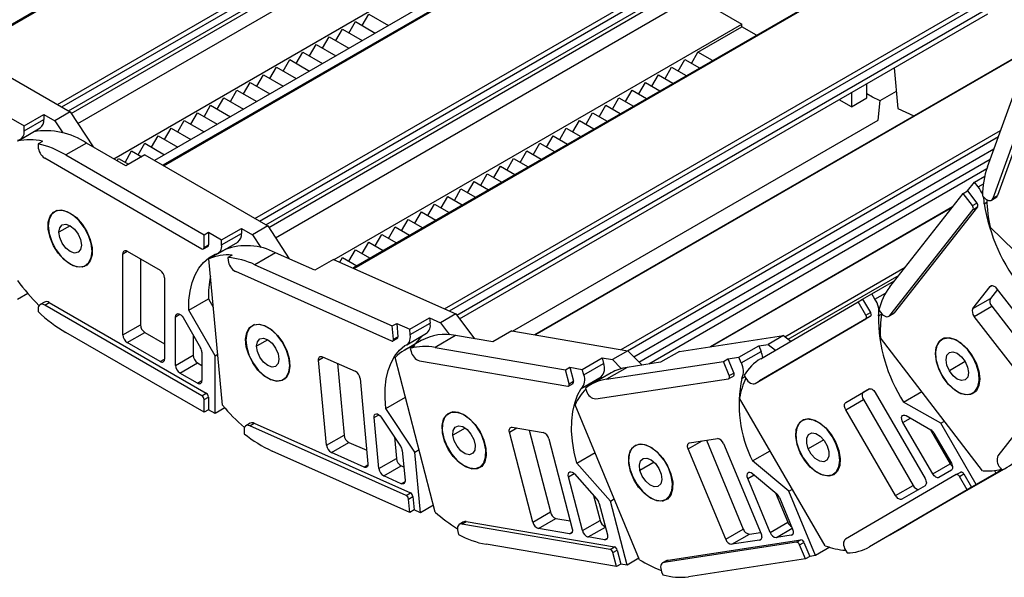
# Model space of a CAD drawing. Header units: millimetres. Extents: x 0 to 1537, y 0 to 1187.
# Tile 8 of 12: x 1163 to 1322, y 672 to 762. Entities that reach past the tile are written whole.
import ezdxf

# ---------------------------------------------------------------- set-up
doc = ezdxf.new("R2010")
doc.units = ezdxf.units.MM
doc.header["$LTSCALE"] = 5.5

msp = doc.modelspace()

# ---------------------------------------------------------------- linework, layer by layer
for p, q in [((1242.05, 806.91), (1154.61, 756.43)), ((1154.76, 756.35), (1242.3, 806.88)), ((1169.46, 747.86), (1257, 798.39)), ((1170.17, 747.45), (1257.36, 797.78)), ((1171.23, 746.83), (1257.36, 796.55)), ((1171.68, 746.42), (1256.94, 795.64)), ((1273.87, 788.54), (1186.43, 738.06)), ((1186.58, 737.98), (1274.12, 788.51)), ((1172.75, 744.77), (1236.92, 781.81)), ((1178.52, 739.12), (1247.88, 779.16)), ((1201.28, 729.49), (1288.82, 780.02)), ((1201.99, 729.08), (1289.18, 779.41)), ((1251.42, 777.12), (1185.09, 738.83)), ((1203.05, 728.47), (1289.18, 778.18)), ((1203.5, 728.05), (1288.76, 777.27)), ((1304.41, 771.95), (1217.07, 721.53)), ((1217.19, 721.47), (1304.62, 771.94)), ((1231.8, 714.96), (1319.23, 765.43)), ((1232.6, 714.61), (1319.62, 764.84)), ((1271.92, 765.28), (1279.7, 760.79)), ((1204.57, 726.4), (1268.74, 763.44)), ((1233.78, 713.93), (1319.74, 763.56)), ((1218.54, 760.59), (1219.6, 762.42)), ((1219.6, 762.42), (1222.78, 760.59)), ((1234.24, 713.33), (1319.34, 762.45)), ((1214.03, 722.88), (1279.7, 760.79)), ((1214.29, 758.14), (1215.35, 759.98)), ((1215.35, 759.98), (1218.54, 758.14)), ((1216.42, 759.36), (1217.48, 761.2)), ((1217.48, 761.2), (1220.66, 759.36)), ((1272.63, 756.3), (1279.7, 760.38)), ((1279.7, 760.38), (1279.7, 760.79)), ((1282.04, 759.03), (1279.7, 760.38)), ((1151.72, 758.1), (1171.51, 746.67)), ((1212.17, 756.91), (1213.23, 758.75)), ((1213.23, 758.75), (1216.42, 756.91)), ((1210.05, 755.69), (1211.11, 757.53)), ((1211.11, 757.53), (1214.29, 755.69)), ((1326.15, 756.85), (1246.31, 710.76)), ((1246.38, 710.75), (1326.12, 756.78)), ((1319.25, 737.8), (1326.53, 757.91)), ((1205.81, 753.24), (1206.87, 755.08)), ((1206.87, 755.08), (1210.05, 753.24)), ((1207.93, 754.46), (1208.99, 756.3)), ((1208.99, 756.3), (1212.17, 754.46)), ((1269.45, 753.24), (1270.51, 755.08)), ((1270.51, 755.08), (1272.85, 753.73)), ((1271.57, 754.46), (1272.63, 756.3)), ((1274.97, 754.95), (1272.63, 756.3)), ((1320.15, 732.78), (1328.42, 755.63)), ((1329.13, 756.04), (1320.85, 733.19)), ((1203.69, 752.02), (1204.75, 753.85)), ((1204.75, 753.85), (1207.93, 752.02)), ((1267.33, 752.02), (1268.39, 753.85)), ((1268.39, 753.85), (1270.73, 752.5)), ((1304.23, 753.73), (1304.84, 747.19)), ((1201.57, 750.79), (1202.63, 752.63)), ((1202.63, 752.63), (1205.81, 750.79)), ((1265.21, 750.79), (1266.27, 752.63)), ((1266.27, 752.63), (1268.6, 751.28)), ((1197.32, 748.34), (1198.38, 750.18)), ((1198.38, 750.18), (1201.57, 748.34)), ((1199.45, 749.57), (1200.51, 751.4)), ((1200.51, 751.4), (1203.69, 749.57)), ((1260.96, 748.34), (1262.02, 750.18)), ((1262.02, 750.18), (1264.36, 748.83)), ((1263.08, 749.57), (1264.15, 751.4)), ((1264.15, 751.4), (1266.48, 750.05)), ((1299.85, 748.91), (1299.85, 751.2)), ((1195.2, 747.12), (1196.26, 748.95)), ((1196.26, 748.95), (1199.44, 747.12)), ((1258.84, 747.12), (1259.9, 748.95)), ((1259.9, 748.95), (1262.24, 747.6)), ((1297.38, 747.48), (1295.39, 748.63)), ((1297.38, 749.78), (1297.38, 747.48)), ((1297.38, 747.48), (1299.85, 748.91)), ((1301.96, 748.47), (1304.58, 749.98)), ((1193.08, 745.89), (1194.14, 747.73)), ((1194.14, 747.73), (1197.32, 745.89)), ((1256.72, 745.89), (1257.78, 747.73)), ((1257.78, 747.73), (1260.12, 746.38)), ((1301.66, 745.35), (1301.96, 748.47)), ((1301.96, 748.46), (1301.86, 748.5)), ((1304.84, 747.19), (1307.41, 746.04)), ((1161.97, 745.65), (1164.09, 744.43)), ((1164.09, 744.43), (1167.27, 746.26)), ((1164.09, 743.61), (1167.27, 745.45)), ((1167.27, 746.26), (1167.27, 745.45)), ((1167.27, 746.26), (1169.04, 745.24)), ((1171.51, 746.67), (1169.04, 745.24)), ((1171.51, 746.67), (1175.19, 741.04)), ((1190.96, 744.67), (1192.02, 746.5)), ((1192.02, 746.5), (1195.2, 744.67)), ((1242.78, 711.36), (1301.66, 745.35)), ((1254.6, 744.67), (1255.66, 746.5)), ((1255.66, 746.5), (1258, 745.15)), ((1163.51, 742.24), (1166.69, 744.08)), ((1164.09, 743.61), (1164.09, 744.43)), ((1169.04, 745.24), (1170.32, 743.28)), ((1186.72, 742.22), (1187.78, 744.06)), ((1187.78, 744.06), (1190.96, 742.22)), ((1188.84, 743.44), (1189.9, 745.28)), ((1189.9, 745.28), (1193.08, 743.44)), ((1250.36, 742.22), (1251.42, 744.06)), ((1251.42, 744.06), (1253.76, 742.71)), ((1252.48, 743.44), (1253.54, 745.28)), ((1253.54, 745.28), (1255.88, 743.93)), ((1165.65, 743.47), (1163.03, 741.96)), ((1184.6, 740.99), (1185.66, 742.83)), ((1185.66, 742.83), (1188.84, 740.99)), ((1248.24, 740.99), (1249.3, 742.83)), ((1249.3, 742.83), (1251.63, 741.48)), ((1260.26, 708.38), (1321.37, 743.66)), ((1261.28, 708.2), (1321.02, 742.68)), ((1167.06, 741.92), (1166.35, 741.51)), ((1166.35, 741.51), (1166.35, 741.08)), ((1174.13, 741.65), (1170.81, 739.73)), ((1180.49, 737.98), (1174.13, 741.65)), ((1182.47, 739.77), (1183.54, 741.61)), ((1183.54, 741.61), (1186.72, 739.77)), ((1246.11, 739.77), (1247.17, 741.61)), ((1247.17, 741.61), (1249.51, 740.26)), ((1262.29, 707.22), (1320.3, 740.71)), ((1167.41, 739.24), (1192.73, 724.63)), ((1170.81, 739.73), (1193.08, 726.87)), ((1179.08, 738.79), (1179.29, 739.16)), ((1179.29, 739.16), (1180.92, 738.22)), ((1180.35, 738.54), (1181.41, 740.38)), ((1183.54, 739.73), (1180.49, 737.98)), ((1181.41, 740.38), (1183.04, 739.44)), ((1183.54, 739.73), (1203.33, 728.3)), ((1241.87, 737.32), (1242.93, 739.16)), ((1242.93, 739.16), (1245.27, 737.81)), ((1243.99, 738.54), (1245.05, 740.38)), ((1245.05, 740.38), (1247.39, 739.03)), ((1263.12, 706.39), (1319.7, 739.05)), ((1239.75, 736.1), (1240.81, 737.93)), ((1240.81, 737.93), (1243.15, 736.58)), ((1319.14, 737.47), (1264.72, 706.06)), ((1237.63, 734.87), (1238.69, 736.71)), ((1238.69, 736.71), (1241.03, 735.36)), ((1317.15, 735.37), (1318.82, 736.33)), ((1233.39, 732.42), (1234.45, 734.26)), ((1234.45, 734.26), (1236.78, 732.91)), ((1235.51, 733.65), (1236.57, 735.48)), ((1236.57, 735.48), (1238.91, 734.13)), ((1316.03, 733.94), (1317.15, 735.37)), ((1317.75, 734.59), (1317.15, 735.37)), ((1317.75, 734.59), (1318.59, 735.08)), ((1231.26, 731.2), (1232.33, 733.03)), ((1232.33, 733.03), (1234.66, 731.68)), ((1303.53, 718.52), (1315.32, 733.53)), ((1315.32, 733.53), (1316.03, 733.94)), ((1316.82, 731.58), (1315.32, 733.53)), ((1316.03, 733.94), (1317.53, 731.99)), ((1318.44, 733.15), (1318.8, 732.8)), ((1319.89, 732.46), (1320.6, 732.87)), ((1320.15, 732.78), (1320.85, 733.19)), ((1229.14, 729.97), (1230.2, 731.81)), ((1230.2, 731.81), (1232.54, 730.46)), ((1313.62, 731.36), (1274.64, 708.86)), ((1274.67, 708.86), (1313.6, 731.34)), ((1317.64, 731.37), (1304.24, 714.3)), ((1316.82, 731.58), (1317.53, 731.99)), ((1316.93, 730.96), (1317.64, 731.37)), ((1318.74, 731.86), (1319.16, 732.11)), ((1169.37, 730.79), (1169.01, 730.59)), ((1227.02, 728.75), (1228.08, 730.58)), ((1228.08, 730.58), (1230.42, 729.23)), ((1303.53, 713.89), (1316.93, 730.96)), ((1171.51, 728.34), (1169.71, 727.3)), ((1203.33, 728.3), (1200.86, 726.87)), ((1203.33, 728.3), (1206.8, 722.99)), ((1222.78, 726.3), (1223.84, 728.14)), ((1223.84, 728.14), (1226.18, 726.79)), ((1224.9, 727.52), (1225.96, 729.36)), ((1225.96, 729.36), (1228.3, 728.01)), ((1338.06, 710.17), (1319.7, 728.1)), ((1193.08, 726.87), (1193.79, 727.28)), ((1193.08, 724.83), (1193.08, 726.87)), ((1193.79, 727.28), (1195.91, 726.06)), ((1193.79, 727.28), (1193.79, 725.24)), ((1195.91, 726.06), (1199.09, 727.89)), ((1195.91, 725.24), (1199.09, 727.08)), ((1199.09, 727.89), (1199.09, 727.08)), ((1199.09, 727.89), (1200.86, 726.87)), ((1200.86, 726.87), (1202.21, 724.81)), ((1220.66, 725.07), (1221.72, 726.91)), ((1221.72, 726.91), (1224.06, 725.56)), ((1192.98, 724.6), (1193.68, 725.01)), ((1193.08, 724.83), (1193.79, 725.24)), ((1195.33, 723.87), (1198.51, 725.71)), ((1195.91, 725.24), (1195.91, 726.06)), ((1218.54, 723.85), (1219.6, 725.69)), ((1219.6, 725.69), (1221.94, 724.34)), ((1175.05, 724.22), (1175.09, 724.24)), ((1180, 723.81), (1180.71, 724.22)), ((1180, 710.75), (1180, 723.81)), ((1180.71, 724.22), (1186.01, 721.16)), ((1196.46, 724.51), (1193.84, 723)), ((1197.62, 723.61), (1196.92, 723.2)), ((1196.92, 723.2), (1196.96, 722.75)), ((1204.59, 723.98), (1201.27, 722.06)), ((1210.91, 721.16), (1204.59, 723.98)), ((1214.92, 722.48), (1215.35, 723.24)), ((1215.35, 723.24), (1217.69, 721.89)), ((1216.42, 722.62), (1217.48, 724.46)), ((1217.48, 724.46), (1219.81, 723.11)), ((1171.51, 722.14), (1171.55, 722.16)), ((1174.01, 721.93), (1174.37, 722.13)), ((1182.83, 722.99), (1182.83, 712.38)), ((1196.04, 699.44), (1193.84, 723)), ((1201.27, 722.06), (1223.4, 712.2)), ((1213.95, 722.92), (1210.91, 721.16)), ((1213.95, 722.92), (1233.62, 714.15)), ((1286.62, 710.47), (1306, 721.66)), ((1198.13, 720.99), (1223.29, 709.78)), ((1287.15, 710.08), (1305.01, 720.39)), ((1186.72, 719.93), (1186.72, 706.87)), ((1300.64, 717.37), (1303.82, 719.21)), ((1303.82, 719.21), (1304.29, 719.48)), ((1303.82, 719.21), (1303.93, 719.02)), ((1316.9, 715), (1319.71, 718.57)), ((1319.71, 718.57), (1319.94, 718.7)), ((1164.69, 717.42), (1163.03, 716.46)), ((1299.14, 716.5), (1300.64, 717.37)), ((1301.14, 716.51), (1300.64, 717.37)), ((1301.14, 716.51), (1302.84, 717.49)), ((1320.85, 718.06), (1319.73, 716.63)), ((1320.68, 718.27), (1330.28, 705.82)), ((1167.37, 716.04), (1166.66, 715.64)), ((1167.41, 715.56), (1168.12, 715.97)), ((1192.73, 700.95), (1167.41, 715.56)), ((1168.12, 715.97), (1193.43, 701.36)), ((1190.61, 714.74), (1193.8, 716.57)), ((1193.8, 716.57), (1194.57, 715.23)), ((1282.73, 706.92), (1298.44, 716.09)), ((1298.44, 716.09), (1299.14, 716.5)), ((1299.69, 713.93), (1298.44, 716.09)), ((1299.14, 716.5), (1300.4, 714.34)), ((1316.9, 715), (1319.73, 716.63)), ((1317.13, 713.74), (1319.96, 715.38)), ((1319.96, 715.38), (1329.39, 703.14)), ((1166.35, 714.95), (1166.35, 714.51)), ((1188.48, 713.67), (1189.19, 714.08)), ((1188.48, 705.85), (1188.48, 713.67)), ((1194.85, 707.4), (1190.61, 714.74)), ((1233.62, 714.15), (1231.15, 712.72)), ((1233.62, 714.15), (1236.64, 710.14)), ((1300.4, 713.76), (1282.55, 703.34)), ((1299.69, 713.93), (1300.4, 714.34)), ((1299.69, 713.35), (1300.4, 713.76)), ((1301.69, 713.83), (1302.24, 714.15)), ((1301.75, 714.76), (1302.07, 714.34)), ((1303.38, 713.76), (1304.09, 714.17)), ((1303.53, 713.89), (1304.24, 714.3)), ((1326.73, 701.29), (1317.13, 713.74)), ((1180, 710.75), (1182.83, 712.38)), ((1189.69, 713.56), (1192.52, 708.66)), ((1201.19, 712.43), (1200.83, 712.22)), ((1223.4, 712.2), (1224.1, 712.6)), ((1223.6, 710.05), (1223.4, 712.2)), ((1224.1, 712.6), (1226.21, 711.66)), ((1224.1, 712.6), (1224.3, 710.46)), ((1226.21, 711.66), (1229.39, 713.5)), ((1226.29, 710.81), (1229.47, 712.64)), ((1229.39, 713.5), (1229.47, 712.64)), ((1229.39, 713.5), (1231.15, 712.72)), ((1231.15, 712.72), (1232.61, 710.78)), ((1281.84, 702.93), (1299.69, 713.35)), ((1193.08, 698.3), (1170.81, 711.15)), ((1180.71, 709.52), (1183.54, 711.15)), ((1183.54, 711.15), (1186.72, 709.32)), ((1191.31, 710.75), (1191.31, 707.48)), ((1223.6, 710.05), (1224.3, 710.46)), ((1225.73, 709.17), (1228.92, 711.01)), ((1226.29, 710.81), (1226.21, 711.66)), ((1233.6, 710.66), (1230.28, 708.74)), ((1239.6, 709.63), (1233.6, 710.66)), ((1242.64, 711.39), (1239.6, 709.63)), ((1242.64, 711.39), (1261.32, 708.19)), ((1269.64, 708.1), (1286.38, 710.64)), ((1286.38, 710.64), (1283.91, 709.21)), ((1286.38, 710.64), (1287.59, 709.76)), ((1186.01, 706.46), (1180.71, 709.52)), ((1203.33, 709.97), (1201.53, 708.93)), ((1223.5, 709.78), (1224.2, 710.18)), ((1228.03, 709.83), (1225.41, 708.31)), ((1227.01, 708.99), (1226.3, 708.58)), ((1279.23, 707.15), (1282.41, 708.99)), ((1282.41, 708.99), (1283.91, 709.21)), ((1282.41, 708.99), (1282.79, 708.08)), ((1283.91, 709.21), (1285.13, 708.32)), ((1318.48, 688.89), (1302, 710.27)), ((1312.02, 710.12), (1311.9, 710.05)), ((1188.48, 705.85), (1191.31, 707.48)), ((1192.73, 707.96), (1192.73, 703.4)), ((1194.85, 707.4), (1195.28, 707.65)), ((1194.85, 698.09), (1194.85, 707.4)), ((1226.3, 708.58), (1226.43, 708.1)), ((1230.28, 708.74), (1251.29, 705.15)), ((1261.32, 708.19), (1258.85, 706.77)), ((1261.32, 708.19), (1263.62, 705.89)), ((1269.64, 708.1), (1266.6, 706.34)), ((1279.61, 706.24), (1282.79, 708.08)), ((1334.33, 708.38), (1320.93, 691.31)), ((1186.01, 706.46), (1186.72, 706.87)), ((1189.19, 704.62), (1192.02, 706.26)), ((1192.02, 706.26), (1192.73, 705.85)), ((1206.87, 705.85), (1206.9, 705.87)), ((1211.52, 706.71), (1212.33, 707.17)), ((1212.81, 692.98), (1211.52, 706.71)), ((1212.15, 707.25), (1217.42, 704.9)), ((1214.55, 706.18), (1215.63, 694.62)), ((1230.31, 682.23), (1223.86, 707.11)), ((1227.78, 706.57), (1251.66, 702.49)), ((1254, 705.21), (1257.18, 707.05)), ((1254.23, 704.31), (1257.41, 706.14)), ((1257.18, 707.05), (1257.41, 706.14)), ((1257.18, 707.05), (1258.85, 706.77)), ((1257.89, 703.61), (1276.73, 706.47)), ((1258.85, 706.77), (1260.28, 705.33)), ((1266.6, 706.34), (1261.22, 705.53)), ((1276.73, 706.47), (1277.44, 706.88)), ((1277.67, 704.2), (1276.73, 706.47)), ((1277.44, 706.88), (1279.23, 707.15)), ((1277.44, 706.88), (1278.38, 704.61)), ((1279.61, 706.24), (1279.23, 707.15)), ((1315.68, 706.45), (1313.13, 704.98)), ((1316.89, 707.17), (1316.93, 707.2)), ((1192.02, 702.99), (1189.19, 704.62)), ((1251.29, 705.15), (1251.99, 705.56)), ((1251.87, 702.88), (1251.29, 705.15)), ((1251.99, 705.56), (1252.58, 703.29)), ((1251.99, 705.56), (1254, 705.21)), ((1254.23, 704.31), (1254, 705.21)), ((1258.65, 704.64), (1255.32, 702.72)), ((1261.22, 705.53), (1257.89, 703.61)), ((1277.62, 703.72), (1278.33, 704.13)), ((1277.67, 704.2), (1278.38, 704.61)), ((1280.07, 704.25), (1280.34, 703.79)), ((1192.02, 702.99), (1192.73, 703.4)), ((1203.74, 703.56), (1203.78, 703.58)), ((1205.83, 703.56), (1206.19, 703.76)), ((1218.2, 703.73), (1219.48, 690.01)), ((1251.79, 702.51), (1252.5, 702.92)), ((1251.87, 702.88), (1252.58, 703.29)), ((1253.84, 702.14), (1257.02, 703.98)), ((1256.16, 700.45), (1277.56, 703.7)), ((1257.02, 703.98), (1256.76, 703.55)), ((1279.69, 703.76), (1280.19, 704.05)), ((1281.84, 702.93), (1282.55, 703.34)), ((1192.73, 700.95), (1193.43, 701.36)), ((1254.49, 702.16), (1254.69, 701.67)), ((1296.44, 699.87), (1300.18, 702.05)), ((1296.44, 699.87), (1299.26, 701.5)), ((1300.27, 702.09), (1299.26, 701.5)), ((1301.18, 701.47), (1309.2, 687.63)), ((1305.73, 699.95), (1308.66, 701.64)), ((1316.9, 701.39), (1317.4, 701.68)), ((1193.08, 700.34), (1193.79, 700.74)), ((1193.08, 698.3), (1193.08, 700.34)), ((1193.79, 700.74), (1193.79, 698.7)), ((1222.36, 698.91), (1225.52, 700.73)), ((1263.22, 674.55), (1252.85, 699.51)), ((1293.11, 676.81), (1279.34, 700.58)), ((1296.44, 698.71), (1299.27, 700.34)), ((1299.27, 700.34), (1307.29, 686.5)), ((1311.72, 696.52), (1305.73, 699.95)), ((1193.79, 698.7), (1193.08, 698.3)), ((1194.85, 698.09), (1193.79, 698.7)), ((1196.42, 699), (1194.85, 698.09)), ((1220.47, 697.45), (1221.25, 697.9)), ((1227.05, 691.9), (1222.36, 698.91)), ((1304.46, 684.87), (1296.44, 698.71)), ((1200.53, 696.54), (1199.83, 696.14)), ((1200.46, 696.12), (1201.16, 696.53)), ((1201.16, 696.53), (1226.31, 685.32)), ((1221.24, 689.23), (1220.47, 697.45)), ((1221.61, 697.52), (1224.74, 692.84)), ((1305.64, 696.65), (1306.85, 697.35)), ((1310.44, 688.36), (1305.64, 696.65)), ((1306.14, 697.76), (1310.14, 695.46)), ((1311.72, 696.52), (1312.33, 696.87)), ((1317.44, 686.65), (1311.72, 696.52)), ((1199.52, 695.31), (1199.56, 694.85)), ((1225.61, 684.91), (1200.46, 696.12)), ((1212.81, 692.98), (1215.63, 694.62)), ((1235.15, 695.75), (1233.16, 694.6)), ((1242.27, 695.1), (1243.43, 695.77)), ((1246.03, 680.61), (1242.27, 695.1)), ((1242.71, 695.89), (1247.71, 695.04)), ((1245.44, 695.42), (1248.86, 682.24)), ((1310.08, 695.49), (1313.27, 689.99)), ((1310.64, 694.94), (1313.44, 690.1)), ((1213.59, 691.81), (1216.42, 693.45)), ((1216.42, 693.45), (1219.28, 692.17)), ((1223.74, 694.33), (1224.06, 690.86)), ((1248.61, 694.02), (1252.37, 679.52)), ((1271.06, 692.39), (1273.33, 693.7)), ((1271.28, 693.39), (1275.77, 694.07)), ((1273.98, 693.8), (1279.93, 679.49)), ((1276.74, 693.25), (1282.78, 678.72)), ((1292.89, 693.86), (1290.4, 692.43)), ((1294.91, 693.11), (1294.95, 693.14)), ((1226.2, 682.18), (1204.07, 692.05)), ((1218.86, 689.47), (1213.59, 691.81)), ((1225, 692.14), (1225.45, 687.35)), ((1227.05, 691.9), (1227.71, 692.28)), ((1227.96, 682.12), (1227.05, 691.9)), ((1238.46, 692.23), (1238.51, 692.26)), ((1253.13, 690.12), (1256.05, 691.8)), ((1277.1, 677.85), (1271.06, 692.39)), ((1281.4, 690.47), (1284.25, 692.11)), ((1221.24, 689.23), (1224.06, 690.86)), ((1258.53, 684.01), (1253.13, 690.12)), ((1265.59, 690.24), (1263.29, 688.91)), ((1287.24, 685.58), (1281.4, 690.47)), ((1310.44, 688.36), (1313.27, 689.99)), ((1218.86, 689.47), (1219.48, 689.83)), ((1222.02, 688.06), (1224.85, 689.69)), ((1224.85, 689.69), (1225.25, 689.51)), ((1236.16, 689.18), (1236.28, 689.25)), ((1237.45, 689.47), (1237.96, 689.76)), ((1251.78, 687.92), (1252.69, 688.44)), ((1252.76, 688.37), (1256.36, 684.29)), ((1281.41, 688.45), (1285.31, 685.18)), ((1294.42, 688.33), (1294.94, 688.62)), ((1314.23, 688.26), (1296.38, 677.84)), ((1313.44, 688.95), (1311.44, 687.78)), ((1314.23, 688.26), (1314.94, 688.67)), ((1321.92, 689.16), (1314.31, 684.77)), ((1314.73, 687.97), (1315.44, 688.38)), ((1315.44, 688.38), (1316.69, 686.22)), ((1320.62, 688.49), (1317.44, 686.65)), ((1320.37, 688.92), (1320.62, 688.49)), ((1321.57, 689.04), (1320.62, 688.49)), ((1321.27, 689.43), (1321.59, 689.02)), ((1224.83, 686.8), (1222.02, 688.06)), ((1224.83, 686.8), (1225.45, 687.16)), ((1254.03, 679.24), (1251.78, 687.92)), ((1268.32, 688.05), (1268.37, 688.07)), ((1280.66, 687.65), (1281.67, 688.23)), ((1284.28, 678.94), (1280.66, 687.65)), ((1315.98, 685.81), (1314.73, 687.97)), ((1225.61, 684.91), (1226.31, 685.32)), ((1285.13, 685.33), (1287.11, 680.58)), ((1287.24, 685.58), (1287.84, 685.92)), ((1291.55, 675.22), (1287.24, 685.58)), ((1315.98, 685.81), (1300.28, 676.64)), ((1304.46, 684.87), (1307.29, 686.5)), ((1309.2, 686.47), (1305.46, 684.29)), ((1316.69, 686.22), (1315.98, 685.81)), ((1317.44, 686.65), (1316.69, 686.22)), ((1226, 684.33), (1226.71, 684.73)), ((1226.2, 682.18), (1226, 684.33)), ((1226.71, 684.73), (1226.91, 682.59)), ((1255.82, 684.91), (1256.86, 680.87)), ((1256.72, 683.61), (1258.04, 678.55)), ((1258.53, 684.01), (1259.14, 684.36)), ((1261.21, 673.68), (1258.53, 684.01)), ((1266.93, 683.99), (1267.25, 684.18)), ((1267.49, 684.29), (1268, 684.58)), ((1285.76, 684.56), (1287.86, 679.49)), ((1314.31, 684.77), (1309.08, 681.74)), ((1226.91, 682.59), (1226.2, 682.18)), ((1227.96, 682.12), (1226.91, 682.59)), ((1230.03, 683.32), (1227.96, 682.12)), ((1246.03, 680.61), (1248.86, 682.24)), ((1234.89, 680.65), (1234.19, 680.24)), ((1234.59, 680.3), (1235.29, 680.71)), ((1235.29, 680.71), (1259.17, 676.63)), ((1246.93, 679.59), (1249.76, 681.22)), ((1249.76, 681.22), (1252.03, 680.83)), ((1254.03, 679.24), (1256.86, 680.87)), ((1284.28, 678.94), (1287.11, 680.58)), ((1309.08, 681.74), (1306.04, 679.98)), ((1233.94, 679.12), (1234.06, 678.63)), ((1258.46, 676.22), (1234.59, 680.3)), ((1251.93, 678.73), (1246.93, 679.59)), ((1251.93, 678.73), (1252.37, 678.98)), ((1254.93, 678.22), (1257.71, 679.82)), ((1277.1, 677.85), (1279.93, 679.49)), ((1280.91, 678.67), (1282.69, 678.94)), ((1285.25, 678.13), (1287.82, 679.61)), ((1303.6, 678.56), (1306.04, 679.98)), ((1257.6, 677.76), (1254.93, 678.22)), ((1257.6, 677.76), (1258.04, 678.01)), ((1288.51, 677.36), (1267.11, 674.1)), ((1267.81, 674.51), (1289.22, 677.76)), ((1278.08, 677.04), (1280.91, 678.67)), ((1282.56, 677.72), (1278.08, 677.04)), ((1282.56, 677.72), (1282.78, 677.85)), ((1287.64, 678.49), (1285.25, 678.13)), ((1287.64, 678.49), (1287.86, 678.62)), ((1288.51, 677.36), (1289.22, 677.76)), ((1289, 676.95), (1289.7, 677.35)), ((1289.7, 677.35), (1290.65, 675.08)), ((1303.6, 678.56), (1300.28, 676.64)), ((1259.5, 673.45), (1238.49, 677.04)), ((1258.46, 676.22), (1259.17, 676.63)), ((1258.92, 675.71), (1259.62, 676.12)), ((1259.5, 673.45), (1258.92, 675.71)), ((1259.62, 676.12), (1260.21, 673.85)), ((1289.94, 674.68), (1289, 676.95)), ((1293.87, 676.56), (1291.55, 675.22)), ((1296.38, 676.1), (1296.65, 675.64)), ((1263.12, 674.79), (1261.21, 673.68)), ((1267.63, 674.45), (1266.92, 674.04)), ((1267.11, 674.1), (1267.81, 674.51)), ((1289.94, 674.68), (1271.11, 671.82)), ((1290.65, 675.08), (1289.94, 674.68)), ((1291.55, 675.22), (1290.65, 675.08)), ((1260.21, 673.85), (1259.5, 673.45)), ((1261.21, 673.68), (1260.21, 673.85)), ((1266.77, 672.61), (1266.98, 672.12))]:
    msp.add_line(p, q)
at = {"flags": 128}
for points in [[(1301.86, 748.5), (1300.74, 749.05), (1299.85, 749.55)], [(1318.8, 732.8), (1319, 732.63), (1319.21, 732.5), (1319.41, 732.42), (1319.61, 732.39), (1319.78, 732.42), (1319.94, 732.49), (1320.06, 732.61), (1320.15, 732.78)], [(1171.51, 722.14), (1170.51, 722.88), (1169.58, 723.9), (1168.82, 725.12), (1168.27, 726.42), (1167.98, 727.71), (1167.98, 728.89), (1168.27, 729.85), (1168.82, 730.52), (1169.58, 730.84), (1170.51, 730.8), (1171.51, 730.38)], [(1175.05, 724.22), (1174.91, 725.45), (1174.49, 726.75), (1173.83, 728.01), (1172.98, 729.13), (1172.02, 730.01), (1171.01, 730.59), (1170.05, 730.82), (1169.2, 730.68), (1168.54, 730.18), (1168.12, 729.37), (1167.98, 728.3)], [(1171.51, 730.38), (1172.52, 729.64), (1173.44, 728.61), (1174.21, 727.4), (1174.76, 726.1), (1175.05, 724.81), (1175.05, 723.63), (1174.76, 722.67), (1174.21, 722), (1173.44, 721.68), (1172.52, 721.72), (1171.51, 722.14)], [(1167.98, 728.3), (1168.12, 727.07), (1168.54, 725.77), (1169.2, 724.51), (1170.05, 723.39), (1171.01, 722.51), (1172.02, 721.93), (1172.98, 721.7), (1173.83, 721.84), (1174.49, 722.34), (1174.91, 723.15), (1175.05, 724.22)], [(1169.71, 727.3), (1169.85, 728.02), (1170.24, 728.47), (1170.82, 728.58), (1171.51, 728.34), (1172.2, 727.78), (1172.79, 727), (1173.18, 726.09), (1173.32, 725.22)], [(1173.32, 725.22), (1173.18, 724.5), (1172.79, 724.05), (1172.2, 723.94), (1171.51, 724.18), (1170.82, 724.73), (1170.24, 725.52), (1169.85, 726.42), (1169.71, 727.3)], [(1190.61, 714.74), (1190.64, 716.33), (1190.82, 717.81), (1191.15, 719.18), (1191.63, 720.42), (1192.24, 721.51), (1192.99, 722.43), (1193.86, 723.18), (1194.85, 723.74)], [(1319.71, 718.57), (1319.79, 718.65), (1319.9, 718.7), (1320.02, 718.71), (1320.15, 718.68), (1320.29, 718.62), (1320.43, 718.53), (1320.56, 718.42), (1320.68, 718.27)], [(1188.48, 713.67), (1188.52, 713.89), (1188.6, 714.06), (1188.74, 714.16), (1188.92, 714.18), (1189.12, 714.12), (1189.33, 713.99), (1189.53, 713.79), (1189.69, 713.56)], [(1299.69, 713.35), (1299.74, 713.39), (1299.77, 713.44), (1299.79, 713.5), (1299.79, 713.58), (1299.79, 713.66), (1299.77, 713.75), (1299.73, 713.84), (1299.69, 713.93)], [(1300.4, 714.34), (1300.44, 714.25), (1300.47, 714.16), (1300.49, 714.07), (1300.5, 713.99), (1300.5, 713.91), (1300.48, 713.85), (1300.44, 713.79), (1300.4, 713.76)], [(1302.07, 714.34), (1302.26, 714.13), (1302.46, 713.95), (1302.67, 713.82), (1302.87, 713.73), (1303.07, 713.69), (1303.25, 713.71), (1303.41, 713.77), (1303.53, 713.89)], [(1304.24, 714.3), (1304.11, 714.18), (1304.09, 714.17)], [(1203.74, 703.56), (1202.72, 704.18), (1201.76, 705.1), (1200.92, 706.25), (1200.27, 707.53), (1199.88, 708.84), (1199.76, 710.07), (1199.94, 711.13), (1200.39, 711.92), (1201.08, 712.39), (1201.95, 712.49), (1202.93, 712.22)], [(1206.87, 705.85), (1206.73, 707.08), (1206.31, 708.38), (1205.65, 709.64), (1204.8, 710.76), (1203.84, 711.64), (1202.83, 712.22), (1201.87, 712.45), (1201.02, 712.31), (1200.36, 711.81), (1199.94, 711), (1199.8, 709.93)], [(1202.93, 712.22), (1203.95, 711.6), (1204.91, 710.68), (1205.75, 709.53), (1206.39, 708.25), (1206.79, 706.94), (1206.9, 705.71), (1206.73, 704.65), (1206.28, 703.86), (1205.59, 703.39), (1204.72, 703.29), (1203.74, 703.56)], [(1225.44, 709.06), (1225.66, 709.13), (1225.86, 709.25), (1226.02, 709.42), (1226.15, 709.63), (1226.24, 709.88), (1226.3, 710.16), (1226.31, 710.47), (1226.29, 710.81)], [(1228.32, 710.66), (1227.76, 710.14), (1227.05, 709.26)], [(1199.8, 709.93), (1199.94, 708.7), (1200.36, 707.4), (1201.02, 706.14), (1201.87, 705.02), (1202.83, 704.14), (1203.84, 703.56), (1204.8, 703.33), (1205.65, 703.47), (1206.31, 703.97), (1206.73, 704.78), (1206.87, 705.85)], [(1201.53, 708.93), (1201.67, 709.65), (1202.06, 710.1), (1202.64, 710.21), (1203.33, 709.97), (1204.02, 709.42), (1204.61, 708.63), (1205, 707.73), (1205.14, 706.85)], [(1205.14, 706.85), (1205, 706.13), (1204.61, 705.68), (1204.02, 705.57), (1203.33, 705.81), (1202.64, 706.36), (1202.06, 707.15), (1201.67, 708.06), (1201.53, 708.93)], [(1222.36, 698.91), (1222.23, 700.58), (1222.25, 702.18), (1222.43, 703.67), (1222.75, 705.04), (1223.22, 706.28), (1223.83, 707.38), (1224.58, 708.31), (1225.44, 709.06)], [(1223.29, 709.78), (1223.35, 709.76), (1223.42, 709.75), (1223.47, 709.76), (1223.52, 709.79), (1223.56, 709.84), (1223.59, 709.9), (1223.6, 709.97), (1223.6, 710.05)], [(1316.89, 707.17), (1316.08, 708.33), (1315.14, 709.28), (1314.14, 709.94), (1313.15, 710.26), (1312.27, 710.21), (1311.56, 709.79), (1311.08, 709.05), (1310.87, 708.04), (1310.95, 706.83), (1311.3, 705.54), (1311.91, 704.26)], [(1317.47, 701.76), (1316.81, 701.24), (1315.96, 701.08), (1314.99, 701.29), (1313.98, 701.87), (1313, 702.75), (1312.13, 703.87), (1311.46, 705.13), (1311.02, 706.44), (1310.87, 707.69), (1311, 708.78), (1311.41, 709.62)], [(1311.41, 709.62), (1312.06, 710.14), (1312.91, 710.3), (1313.88, 710.08), (1314.9, 709.51), (1315.88, 708.63), (1316.74, 707.51), (1317.41, 706.24), (1317.85, 704.93), (1318.01, 703.68), (1317.88, 702.59), (1317.47, 701.76)], [(1211.52, 706.71), (1211.52, 706.87), (1211.55, 707.01), (1211.6, 707.13), (1211.67, 707.22), (1211.77, 707.28), (1211.88, 707.3), (1212.01, 707.29), (1212.15, 707.25)], [(1313.13, 704.98), (1312.73, 705.88), (1312.6, 706.75), (1312.73, 707.47), (1313.12, 707.93), (1313.7, 708.04), (1314.39, 707.8), (1315.08, 707.25), (1315.67, 706.46)], [(1311.91, 704.26), (1312.71, 703.1), (1313.66, 702.16), (1314.66, 701.5), (1315.64, 701.18), (1316.53, 701.23), (1317.23, 701.64), (1317.71, 702.39), (1317.93, 703.4), (1317.85, 704.6), (1317.5, 705.9), (1316.89, 707.17)], [(1315.67, 706.46), (1316.06, 705.56), (1316.2, 704.68), (1316.07, 703.96), (1315.68, 703.51), (1315.09, 703.4), (1314.4, 703.63), (1313.71, 704.19), (1313.13, 704.98)], [(1277.56, 703.7), (1277.62, 703.72), (1277.66, 703.75), (1277.7, 703.8), (1277.72, 703.86), (1277.73, 703.94), (1277.72, 704.02), (1277.7, 704.11), (1277.67, 704.2)], [(1278.38, 704.61), (1278.41, 704.52), (1278.43, 704.43), (1278.43, 704.35), (1278.43, 704.27), (1278.4, 704.21), (1278.37, 704.16), (1278.33, 704.13)], [(1251.66, 702.49), (1251.72, 702.48), (1251.78, 702.5), (1251.82, 702.53), (1251.86, 702.58), (1251.88, 702.64), (1251.89, 702.71), (1251.89, 702.8), (1251.87, 702.88)], [(1280.34, 703.79), (1280.5, 703.55), (1280.68, 703.33), (1280.88, 703.14), (1281.09, 703), (1281.3, 702.91), (1281.5, 702.86), (1281.68, 702.87), (1281.84, 702.93)], [(1253.13, 690.12), (1252.7, 691.89), (1252.41, 693.63), (1252.27, 695.31), (1252.29, 696.91), (1252.46, 698.41), (1252.77, 699.79), (1253.23, 701.04), (1253.84, 702.14)], [(1299.26, 701.5), (1299.18, 701.43), (1299.11, 701.32), (1299.07, 701.19), (1299.06, 701.04), (1299.07, 700.87), (1299.11, 700.7), (1299.18, 700.52), (1299.27, 700.34)], [(1300.18, 702.05), (1300.28, 702.09), (1300.41, 702.09), (1300.54, 702.06), (1300.68, 702), (1300.81, 701.91), (1300.95, 701.78), (1301.07, 701.64), (1301.18, 701.47)], [(1296.44, 698.71), (1296.35, 698.88), (1296.29, 699.06), (1296.24, 699.24), (1296.23, 699.41), (1296.24, 699.56), (1296.28, 699.69), (1296.35, 699.79), (1296.44, 699.87)], [(1220.47, 697.45), (1220.48, 697.68), (1220.54, 697.87), (1220.66, 698), (1220.83, 698.05), (1221.02, 698.02), (1221.23, 697.91), (1221.43, 697.74), (1221.61, 697.52)], [(1236.16, 689.18), (1235.16, 689.52), (1234.15, 690.21), (1233.2, 691.19), (1232.4, 692.37), (1231.81, 693.67), (1231.47, 694.97), (1231.42, 696.17), (1231.65, 697.18), (1232.16, 697.91), (1232.89, 698.3), (1233.79, 698.32)], [(1238.46, 692.23), (1238.21, 693.5), (1237.69, 694.8), (1236.95, 696.01), (1236.04, 697.05), (1235.05, 697.82), (1234.05, 698.27), (1233.13, 698.35), (1232.35, 698.06), (1231.78, 697.43), (1231.47, 696.51), (1231.44, 695.36)], [(1233.79, 698.32), (1234.79, 697.98), (1235.8, 697.29), (1236.74, 696.31), (1237.55, 695.13), (1238.14, 693.83), (1238.48, 692.53), (1238.53, 691.33), (1238.3, 690.32), (1237.79, 689.59), (1237.06, 689.2), (1236.16, 689.18)], [(1305.64, 696.65), (1305.51, 696.92), (1305.44, 697.18), (1305.43, 697.43), (1305.48, 697.63), (1305.59, 697.78), (1305.74, 697.85), (1305.93, 697.84), (1306.14, 697.76)], [(1200.46, 696.12), (1200.25, 696.19), (1200.06, 696.2), (1199.89, 696.17), (1199.75, 696.08), (1199.63, 695.94), (1199.56, 695.76), (1199.52, 695.55), (1199.52, 695.31)], [(1294.91, 693.11), (1294.26, 694.38), (1293.42, 695.5), (1292.46, 696.39), (1291.45, 696.98), (1290.48, 697.22), (1289.63, 697.09), (1288.97, 696.6), (1288.54, 695.8), (1288.39, 694.73), (1288.52, 693.5), (1288.94, 692.21)], [(1294.49, 688.25), (1293.68, 688.01), (1292.73, 688.15), (1291.71, 688.65), (1290.72, 689.47), (1289.83, 690.54), (1289.11, 691.79), (1288.62, 693.1), (1288.4, 694.37), (1288.47, 695.5), (1288.82, 696.4), (1289.43, 696.99)], [(1289.43, 696.99), (1290.24, 697.23), (1291.19, 697.09), (1292.2, 696.59), (1293.2, 695.77), (1294.09, 694.7), (1294.81, 693.45), (1295.3, 692.14), (1295.52, 690.87), (1295.45, 689.74), (1295.1, 688.84), (1294.49, 688.25)], [(1231.44, 695.36), (1231.69, 694.09), (1232.21, 692.8), (1232.95, 691.58), (1233.85, 690.55), (1234.85, 689.78), (1235.85, 689.33), (1236.77, 689.25), (1237.55, 689.53), (1238.12, 690.16), (1238.43, 691.09), (1238.46, 692.23)], [(1233.16, 694.6), (1233.22, 695.37), (1233.54, 695.91), (1234.08, 696.12), (1234.75, 695.99), (1235.45, 695.51), (1236.07, 694.78), (1236.53, 693.9), (1236.74, 693)], [(1242.27, 695.1), (1242.24, 695.27), (1242.23, 695.44), (1242.26, 695.58), (1242.3, 695.71), (1242.38, 695.8), (1242.47, 695.87), (1242.58, 695.9), (1242.71, 695.89)], [(1290.4, 692.43), (1290.15, 693.33), (1290.17, 694.13), (1290.45, 694.71), (1290.96, 694.98), (1291.62, 694.89), (1292.32, 694.46), (1292.96, 693.76), (1293.45, 692.89)], [(1236.74, 693), (1236.68, 692.22), (1236.36, 691.69), (1235.82, 691.47), (1235.15, 691.61), (1234.45, 692.08), (1233.83, 692.82), (1233.37, 693.7), (1233.16, 694.6)], [(1268.32, 688.05), (1267.86, 689.35), (1267.16, 690.59), (1266.29, 691.67), (1265.31, 692.5), (1264.3, 693.02), (1263.35, 693.18), (1262.54, 692.97), (1261.92, 692.41), (1261.55, 691.55), (1261.46, 690.44), (1261.65, 689.19)], [(1266.93, 683.99), (1266, 684.04), (1264.99, 684.47), (1263.99, 685.22), (1263.07, 686.25), (1262.3, 687.47), (1261.76, 688.77), (1261.48, 690.06), (1261.49, 691.23), (1261.78, 692.19), (1262.34, 692.85), (1263.11, 693.16)], [(1263.11, 693.16), (1264.04, 693.1), (1265.05, 692.68), (1266.05, 691.92), (1266.97, 690.9), (1267.74, 689.68), (1268.28, 688.38), (1268.56, 687.09), (1268.55, 685.92), (1268.26, 684.96), (1267.7, 684.3), (1266.93, 683.99)], [(1271.06, 692.39), (1271, 692.57), (1270.96, 692.74), (1270.95, 692.91), (1270.97, 693.06), (1271.01, 693.18), (1271.08, 693.28), (1271.17, 693.35), (1271.28, 693.39)], [(1288.94, 692.21), (1289.59, 690.94), (1290.43, 689.82), (1291.39, 688.93), (1292.4, 688.34), (1293.37, 688.1), (1294.22, 688.23), (1294.88, 688.72), (1295.31, 689.52), (1295.46, 690.59), (1295.32, 691.82), (1294.91, 693.11)], [(1293.45, 692.89), (1293.7, 691.99), (1293.68, 691.19), (1293.4, 690.61), (1292.89, 690.34), (1292.23, 690.43), (1291.53, 690.86), (1290.88, 691.56), (1290.4, 692.43)], [(1219.48, 690.01), (1219.48, 689.85), (1219.46, 689.71), (1219.41, 689.59), (1219.33, 689.5), (1219.23, 689.44), (1219.12, 689.41), (1218.99, 689.42), (1218.86, 689.47)], [(1263.29, 688.91), (1263.19, 689.77), (1263.36, 690.46), (1263.79, 690.86), (1264.39, 690.93), (1265.09, 690.64), (1265.77, 690.05), (1266.33, 689.23), (1266.69, 688.33)], [(1313.44, 690.1), (1313.52, 689.93), (1313.59, 689.75), (1313.63, 689.58), (1313.64, 689.41), (1313.63, 689.26), (1313.59, 689.13), (1313.53, 689.02), (1313.44, 688.95)], [(1251.78, 687.92), (1251.74, 688.18), (1251.77, 688.41), (1251.85, 688.58), (1251.98, 688.69), (1252.15, 688.72), (1252.35, 688.67), (1252.56, 688.55), (1252.76, 688.37)], [(1261.65, 689.19), (1262.12, 687.89), (1262.82, 686.65), (1263.69, 685.57), (1264.67, 684.74), (1265.68, 684.22), (1266.63, 684.05), (1267.44, 684.26), (1268.06, 684.82), (1268.43, 685.69), (1268.52, 686.8), (1268.32, 688.05)], [(1266.69, 688.33), (1266.79, 687.47), (1266.62, 686.78), (1266.19, 686.37), (1265.59, 686.31), (1264.89, 686.6), (1264.21, 687.19), (1263.65, 688), (1263.29, 688.91)], [(1280.66, 687.65), (1280.57, 687.92), (1280.55, 688.17), (1280.58, 688.39), (1280.68, 688.55), (1280.82, 688.64), (1281, 688.65), (1281.2, 688.59), (1281.41, 688.45)], [(1311.44, 687.78), (1311.34, 687.74), (1311.22, 687.74), (1311.08, 687.77), (1310.95, 687.83), (1310.81, 687.93), (1310.67, 688.05), (1310.55, 688.2), (1310.44, 688.36)], [(1314.73, 687.97), (1314.68, 688.05), (1314.62, 688.12), (1314.55, 688.19), (1314.48, 688.23), (1314.41, 688.27), (1314.35, 688.28), (1314.28, 688.28), (1314.23, 688.26)], [(1314.94, 688.67), (1314.99, 688.69), (1315.05, 688.69), (1315.12, 688.67), (1315.19, 688.64), (1315.26, 688.59), (1315.32, 688.53), (1315.38, 688.46), (1315.44, 688.38)], [(1225.45, 687.35), (1225.45, 687.19), (1225.43, 687.04), (1225.38, 686.92), (1225.3, 686.83), (1225.21, 686.77), (1225.09, 686.75), (1224.96, 686.76), (1224.83, 686.8)], [(1309.2, 687.63), (1309.29, 687.46), (1309.35, 687.28), (1309.39, 687.1), (1309.41, 686.93), (1309.39, 686.78), (1309.35, 686.65), (1309.29, 686.55), (1309.2, 686.47)], [(1305.46, 684.29), (1305.35, 684.25), (1305.23, 684.25), (1305.1, 684.28), (1304.96, 684.34), (1304.82, 684.43), (1304.69, 684.56), (1304.57, 684.7), (1304.46, 684.87)], [(1234.59, 680.3), (1234.4, 680.31), (1234.23, 680.27), (1234.09, 680.17), (1233.98, 680.03), (1233.91, 679.84), (1233.88, 679.62), (1233.89, 679.38), (1233.94, 679.12)], [(1252.37, 679.52), (1252.4, 679.35), (1252.4, 679.19), (1252.38, 679.04), (1252.34, 678.92), (1252.26, 678.82), (1252.17, 678.76), (1252.06, 678.73), (1251.93, 678.73)], [(1287.86, 679.49), (1287.93, 679.31), (1287.96, 679.13), (1287.97, 678.97), (1287.96, 678.82), (1287.91, 678.69), (1287.84, 678.59), (1287.75, 678.53), (1287.64, 678.49)], [(1258.04, 678.55), (1258.07, 678.38), (1258.07, 678.22), (1258.05, 678.07), (1258.01, 677.95), (1257.93, 677.85), (1257.84, 677.79), (1257.73, 677.76), (1257.6, 677.76)], [(1282.78, 678.72), (1282.84, 678.54), (1282.88, 678.36), (1282.89, 678.2), (1282.87, 678.05), (1282.83, 677.92), (1282.76, 677.82), (1282.67, 677.75), (1282.56, 677.72)], [(1296.38, 677.84), (1296.25, 677.73), (1296.15, 677.57), (1296.09, 677.38), (1296.07, 677.15), (1296.09, 676.9), (1296.15, 676.63), (1296.25, 676.36), (1296.38, 676.1)], [(1267.11, 674.1), (1266.94, 674.05), (1266.81, 673.95), (1266.7, 673.8), (1266.64, 673.61), (1266.61, 673.39), (1266.63, 673.14), (1266.68, 672.87), (1266.77, 672.61)], [(1267.63, 674.45), (1267.65, 674.46), (1267.81, 674.51)]]:
    msp.add_lwpolyline(points, dxfattribs=at)
for centre, radius, start, end in [((1165.83, 745.25), 1.45, 306.2883, 7.8112), ((1162.87, 743.35), 1.24, 277.1662, 12.2078), ((1167.53, 731.59), 12.03, 56.7274, 99.0133), ((1164.95, 732.81), 9.36, 76.9706, 101.848), ((1162.89, 726.41), 15.5, 59.29, 77.1024), ((1168.66, 741.18), 2.31, 182.6055, 237.3945), ((1333.22, 732.98), 14.78, 160.9328, 179.3187), ((1314.02, 731.59), 4.79, 22.3141, 38.7879), ((1315.43, 732.01), 3.32, 357.3917, 17.3528), ((1320.3, 733.36), 0.576, 301.0007, 342.4686), ((1316.41, 731.19), 0.574, 336.4186, 43.9596), ((1317.12, 731.59), 0.574, 336.4186, 43.9596), ((1347.5, 736.48), 29.13, 189.1195, 219.1544), ((1343.22, 733.27), 24.09, 181.7571, 192.4105), ((1197.65, 726.88), 1.45, 306.2883, 7.8112), ((1192.87, 724.8), 0.218, 230.7967, 9.214), ((1193.55, 725.21), 0.24, 304.0564, 7.2558), ((1194.69, 724.98), 1.24, 277.1662, 12.2078), ((1199.93, 715.05), 10.07, 62.4167, 110.1408), ((1180.43, 723.88), 0.437, 50.7967, 189.214), ((1196.99, 715.58), 8.06, 85.4889, 112.9878), ((1195.89, 710.46), 12.78, 65.1337, 85.3978), ((1199.22, 722.99), 2.28, 186.126, 241.4015), ((1185.18, 719.86), 1.54, 2.6055, 57.3945), ((1208.11, 717.14), 14.32, 167.7923, 182.2583), ((1189.85, 738.88), 33.07, 215.8066, 225.0618), ((1311.6, 712.4), 10.12, 142.8226, 166.5113), ((1167, 715.05), 0.655, 50.7967, 189.214), ((1167.68, 715.36), 0.754, 54.3824, 114.3071), ((1298.26, 714.53), 3.49, 348.5956, 34.5544), ((1320.78, 716.17), 1.15, 156.4186, 223.9596), ((1183.13, 732.12), 24.32, 226.3765, 239.5525), ((1327.32, 713.77), 25.63, 179.866, 212.6323), ((1319.48, 711.16), 17.5, 170.1732, 182.9215), ((1317.95, 714.54), 1.15, 156.4186, 223.9596), ((1184.36, 712.45), 1.54, 182.6055, 237.3945), ((1228, 712.23), 1.53, 306.6663, 15.6999), ((1181.53, 710.82), 1.54, 182.6055, 237.3945), ((1224.04, 710.4), 0.268, 306.4962, 13.2548), ((1231.96, 702.6), 8.23, 78.4848, 118.5302), ((1228.96, 702.17), 7.1, 105.9593, 135.9052), ((1228.63, 699.99), 8.91, 79.3611, 105.1712), ((1192.85, 707.55), 1.54, 182.6055, 237.3945), ((1191.29, 707.91), 1.44, 1.9565, 31.1437), ((1228.45, 708.52), 2.07, 191.8628, 251.1047), ((1278.98, 706.37), 4.17, 10.4553, 24.1324), ((1186.29, 706.8), 0.437, 230.7967, 9.214), ((1190.02, 705.92), 1.54, 182.6055, 237.3945), ((1255.65, 705.35), 1.94, 315.0059, 24.3937), ((1277.28, 704.92), 2.68, 334.1663, 29.4565), ((1286.61, 700.4), 7.59, 120.7824, 149.5099), ((1216.69, 703.57), 1.52, 6.126, 61.4015), ((1252.47, 703.51), 1.94, 315.0059, 24.3937), ((1262.28, 698.3), 7.3, 98.3244, 119.8025), ((1192.3, 703.33), 0.437, 230.7967, 9.214), ((1252.28, 703.16), 0.326, 311.2356, 23.7138), ((1258.92, 696.49), 7.2, 98.2012, 127.9818), ((1299.74, 699.59), 20.48, 168.2646, 206.4405), ((1291.2, 698.74), 12, 154.9667, 171.1646), ((1192.31, 700.3), 0.768, 2.6055, 57.3945), ((1193.02, 700.71), 0.768, 2.6055, 57.3945), ((1260.56, 696.05), 8.45, 135.2339, 155.8308), ((1256.34, 702.15), 1.71, 196.1233, 263.9388), ((1219.56, 718.94), 30.55, 219.661, 229.1499), ((1200.84, 695.94), 0.675, 61.013, 116.6549), ((1212.76, 711.04), 20.89, 230.819, 245.4034), ((1217.14, 694.78), 1.52, 186.126, 241.4015), ((1247.26, 693.73), 1.38, 11.8628, 71.1047), ((1309.38, 694.24), 1.44, 28.9335, 58.1645), ((1275.65, 692.93), 1.14, 16.1233, 83.9388), ((1214.31, 693.15), 1.52, 186.126, 241.4015), ((1223.46, 691.96), 1.56, 6.7319, 34.467), ((1225.57, 691.02), 1.52, 186.126, 241.4015), ((1314.63, 690.76), 1.56, 209.6286, 230.3016), ((1322.51, 690.63), 1.72, 156.4186, 223.9596), ((1318.82, 695.68), 7.21, 292.5791, 322.3137), ((1222.75, 689.39), 1.52, 186.126, 241.4015), ((1319.26, 697.38), 8.53, 264.7647, 285.1321), ((1225.95, 684.65), 0.759, 6.126, 61.4015), ((1284.24, 683.94), 1.63, 22.257, 49.0975), ((1308.19, 686.85), 0.962, 201.3313, 270.4958), ((1225.24, 684.25), 0.759, 6.126, 61.4015), ((1255.11, 683.18), 1.68, 15.0136, 41.3865), ((1246.61, 700.26), 24.31, 227.883, 238.4053), ((1250.2, 682.52), 1.38, 191.8628, 251.1047), ((1235.17, 680.15), 0.573, 77.9705, 119.0488), ((1247.38, 680.89), 1.38, 191.8628, 251.1047), ((1258.25, 681.18), 1.42, 192.4268, 246.9792), ((1288.49, 681.11), 1.48, 200.9765, 238.665), ((1255.38, 679.52), 1.38, 191.8628, 251.1047), ((1281.03, 679.8), 1.14, 196.1233, 263.9388), ((1285.37, 679.26), 1.14, 196.1233, 263.9388), ((1241.17, 691.43), 14.64, 240.9527, 259.4541), ((1278.2, 678.17), 1.14, 196.1233, 263.9388), ((1288.45, 676.79), 0.57, 16.1233, 83.9388), ((1289.16, 677.2), 0.57, 16.1233, 83.9388), ((1258.24, 675.57), 0.689, 11.8628, 71.1047), ((1258.95, 675.98), 0.689, 11.8628, 71.1047), ((1297.4, 688.18), 12.15, 249.3329, 265.2841), ((1296.52, 683.2), 7.56, 270.9651, 299.7816), ((1272.74, 689.48), 17.7, 237.4593, 250.0176), ((1269.77, 681.76), 10.03, 253.8454, 277.6738)]:
    msp.add_arc(centre, radius, start, end)

doc.saveas('drawing.dxf')
